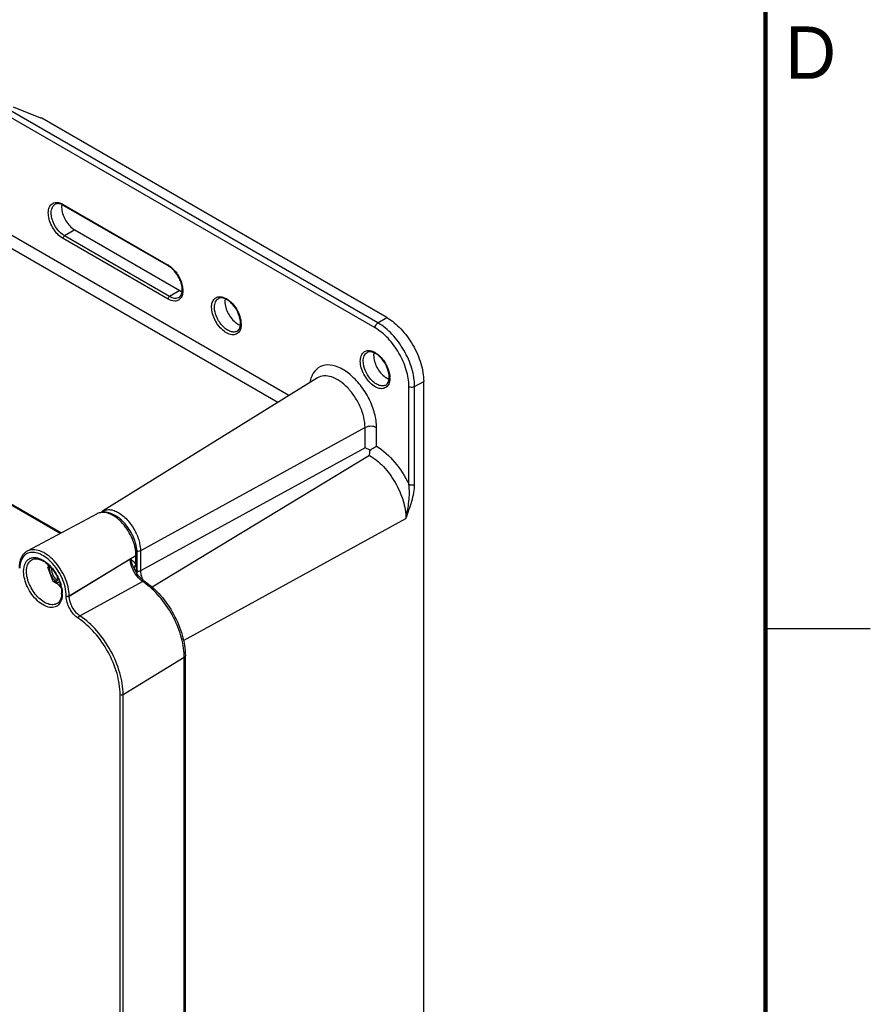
# Model space of a CAD drawing. Header units: inches. Extents: x 0 to 34, y 0 to 22.
# Tile 17 of 18: x 29.9 to 34, y 14.7 to 19.4. Entities that reach past the tile are written whole.
import ezdxf

# ---------------------------------------------------------------- set-up
doc = ezdxf.new("R2010")
doc.units = ezdxf.units.IN
doc.header["$LTSCALE"] = 1.87
doc.header["$MEASUREMENT"] = 0
doc.layers.get('0').update_dxf_attribs({"linetype": 'CONTINUOUS'})
doc.styles.add('TEXTSTYLE_2', font='txt')

msp = doc.modelspace()

# ---------------------------------------------------------------- linework, layer by layer
at = {"color": 7, "linetype": 'CONTINUOUS'}
for p, q in [((31.6495, 17.9586), (29.0159, 19.4792)), ((31.636, 17.9347), (29.0183, 19.4461)), ((29.9087, 18.9899), (30.0395, 18.9376)), ((31.6916, 17.9842), (30.0447, 18.9351)), ((31.2244, 17.6118), (29.0479, 18.8684)), ((31.1714, 17.5789), (29.0479, 18.805)), ((30.1323, 16.9528), (27.304, 18.588)), ((30.1379, 16.9558), (27.3135, 18.5887)), ((30.1466, 18.5241), (30.6477, 18.2348)), ((30.1486, 18.5196), (30.6497, 18.2303)), ((30.2023, 18.4026), (30.1534, 18.3734)), ((30.2023, 18.4026), (30.7034, 18.1133)), ((30.6477, 18.0721), (30.1466, 18.3615)), ((30.6545, 18.0841), (30.1534, 18.3734)), ((30.7034, 18.1133), (30.6545, 18.0841)), ((31.6495, 17.9586), (31.6916, 17.9842)), ((31.3604, 17.6962), (30.335, 17.0595)), ((31.8248, 17.655), (31.868, 17.6787)), ((31.868, 13.0563), (31.868, 17.6787)), ((31.7973, 17.1881), (31.7973, 17.6552)), ((31.8248, 17.1879), (31.8248, 17.655)), ((31.5882, 17.4586), (30.5158, 16.871)), ((31.5882, 17.3622), (31.5882, 17.4586)), ((31.6431, 17.3699), (31.6431, 17.4582)), ((31.5882, 17.3622), (30.5158, 16.7746)), ((31.6122, 17.3515), (31.5882, 17.3622)), ((31.6088, 17.3264), (30.5721, 16.6964)), ((30.3092, 17.0473), (29.9757, 16.8691)), ((30.7211, 16.4428), (31.783, 17.0246)), ((30.1757, 16.6552), (30.4946, 16.849)), ((30.1757, 16.6543), (30.4675, 16.8316)), ((30.4946, 16.8039), (30.4946, 16.849)), ((30.5, 16.7765), (30.5, 16.8569)), ((30.5158, 16.871), (30.5158, 16.7746)), ((30.0734, 16.7917), (30.0731, 16.791)), ((30.0731, 16.791), (30.0734, 16.7917)), ((30.0731, 16.791), (30.0731, 16.7901)), ((30.0732, 16.7904), (30.0731, 16.791)), ((30.0731, 16.7898), (30.0978, 16.7261)), ((30.0736, 16.7897), (30.0731, 16.7898)), ((30.0736, 16.7897), (30.0732, 16.7904)), ((30.0793, 16.8), (30.0734, 16.7917)), ((30.0802, 16.7992), (30.0736, 16.7897)), ((30.0736, 16.7897), (30.0983, 16.726)), ((30.4895, 16.7792), (30.4895, 16.7792)), ((30.4896, 16.7789), (30.4896, 16.7789)), ((30.1186, 16.7464), (30.1186, 16.7279)), ((30.4968, 16.776), (30.4968, 16.7702)), ((30.4968, 16.7702), (30.4986, 16.7722)), ((30.4986, 16.7722), (30.4994, 16.7738)), ((30.0983, 16.726), (30.0978, 16.7261)), ((30.0984, 16.7253), (30.098, 16.7259)), ((30.0983, 16.726), (30.1147, 16.7165)), ((30.0983, 16.726), (30.0984, 16.7255)), ((30.0984, 16.7255), (30.0987, 16.7251)), ((30.0987, 16.7251), (30.1151, 16.7156)), ((30.1147, 16.721), (30.1186, 16.7279)), ((30.1147, 16.721), (30.1147, 16.7165)), ((30.1161, 16.7157), (30.1289, 16.7231)), ((30.1322, 16.713), (30.1313, 16.7115)), ((30.1313, 16.7115), (30.1313, 16.707)), ((30.1313, 16.707), (30.1348, 16.7049)), ((30.1317, 16.7061), (30.135, 16.7041)), ((30.2273, 16.5601), (30.5264, 16.7242)), ((30.1616, 16.6542), (30.1616, 16.6551)), ((30.1757, 16.6543), (30.1757, 16.6552)), ((30.433, 16.185), (30.7248, 16.3623)), ((30.7248, 12.955), (30.7248, 16.3623)), ((30.7302, 12.9628), (30.7302, 16.3701)), ((30.4189, 12.7776), (30.4189, 16.1849)), ((30.433, 12.7777), (30.433, 16.185))]:
    msp.add_line(p, q, dxfattribs=at)
at = {"color": 2, "linetype": 'CONTINUOUS'}
msp.add_line((33.5, 16.5), (34, 16.5), dxfattribs=at)
at = {"color": 7, "linetype": 'CONTINUOUS', "const_width": 0.02}
msp.add_lwpolyline([(33.5, 0.5), (33.5, 21.5)], dxfattribs=at)
at = {"color": 7, "linetype": 'CONTINUOUS'}
for centre, radius, start, end in [((30.206, 18.5122), 0.0663, 170.3874, 174.2288), ((30.1087, 18.4506), 0.0798, 59.9793, 62.804), ((30.5994, 18.1512), 0.0966, 57.562, 59.9811), ((30.6245, 18.1128), 0.0936, 358.8828, 1.3361), ((30.8793, 17.993), 0.0936, 58.6686, 61.1215), ((30.9139, 17.956), 0.0797, 357.1935, 0.0191), ((30.9, 17.952), 0.0966, 0.0173, 2.4371), ((31.0159, 18.0095), 0.0663, 245.7689, 249.6158), ((31.5892, 17.7358), 0.0936, 58.6686, 61.1215), ((31.7258, 17.7523), 0.0663, 245.7689, 249.6158), ((31.6238, 17.6989), 0.0797, 357.1935, 0.0191), ((31.6098, 17.6948), 0.0966, 0.0173, 2.4371), ((30.3684, 17.0058), 0.0633, 121.8603, 130.1011), ((30.2832, 16.8715), 0.1961, 48.3859, 51.2523), ((30.3013, 16.8832), 0.1822, 49.8799, 53.5462), ((30.2456, 16.8342), 0.2492, 38.7023, 38.9379), ((30.2338, 16.8251), 0.2641, 21.2881, 38.65), ((30.2474, 16.8306), 0.2494, 21.0036, 21.2397), ((30.2696, 16.8495), 0.249, 23.5245, 24.6067), ((30.298, 16.8445), 0.1969, 8.6814, 11.7993), ((30.2892, 16.8487), 0.2115, 11.9286, 17.2882), ((30.3128, 16.8536), 0.1874, 6.4902, 11.9297), ((29.9982, 16.8099), 0.0527, 111.7682, 120.1409), ((30.3434, 16.849), 0.1512, 0.0195, 2.6175), ((30.075, 16.7905), 0.00198, 191.9281, 201.32), ((30.2259, 16.8323), 0.1547, 190.2432, 192.4926), ((30.2323, 16.8337), 0.1612, 192.487, 193.7261), ((30.6395, 16.8574), 0.1692, 207.5275, 208.7415), ((30.3024, 16.7764), 0.1943, 0.7901, 3.0181), ((30.2823, 16.7761), 0.2145, 359.9963, 0.8123), ((30.6401, 16.8577), 0.1698, 208.7426, 210.2228), ((30.5089, 16.7562), 0.0185, 131.0428, 136.4916), ((30.5088, 16.7622), 0.0184, 131.0538, 136.1502), ((30.4554, 16.7702), 0.0413, 356.3468, 0.0323), ((30.5022, 16.8052), 0.0338, 264.9784, 269.5699), ((30.6288, 16.7845), 0.1143, 201.265, 207.6444), ((30.0997, 16.7268), 0.00198, 201.1707, 208.6336), ((30.0997, 16.7268), 0.00198, 229.2794, 240.0113), ((30.2507, 16.8299), 0.1758, 220.1908, 226.2612), ((30.238, 16.8167), 0.1575, 226.2964, 229.9037), ((30.1427, 16.7459), 0.0363, 251.6182, 254.1608), ((29.9613, 16.6588), 0.1819, 12.392, 15.4636), ((29.9701, 16.6608), 0.1729, 11.5664, 12.3719), ((30.3475, 16.4553), 0.3229, 55.1847, 56.3698), ((30.5923, 16.8098), 0.1018, 232.6288, 236.3273), ((30.0311, 16.67), 0.1087, 357.9431, 0.0098), ((30.0171, 16.666), 0.1256, 0.0101, 1.8637), ((30.4338, 16.3623), 0.291, 0.0054, 1.382)]:
    msp.add_arc(centre, radius, start, end, dxfattribs=at)
msp.add_ellipse((30.0169, 18.9182), major_axis=(0.0394, 0.0009), ratio=0.592297, start_param=0.771603, end_param=0.946136, dxfattribs=at)
for points, knots in [([(30.1466, 18.3615), (30.1278, 18.3723), (30.0969, 18.4061), (30.0761, 18.4571), (30.0756, 18.4972), (30.0842, 18.5206), (30.103, 18.5344), (30.118, 18.5342), (30.1251, 18.5327)], [0, 0, 0, 0, 0.287153, 0.584986, 0.710277, 0.813079, 0.902947, 1, 1, 1, 1]), ([(30.1534, 18.3734), (30.1394, 18.3815), (30.115, 18.4059), (30.0958, 18.4436), (30.0894, 18.4755), (30.0901, 18.4967), (30.0962, 18.5142), (30.1045, 18.5223), (30.1091, 18.5248)], [0, 0, 0, 0, 0.270444, 0.562268, 0.696304, 0.813658, 0.912976, 1, 1, 1, 1]), ([(30.1339, 18.5261), (30.1315, 18.5268), (30.1234, 18.5286), (30.1143, 18.5277), (30.1091, 18.5248)], [0, 0, 0, 0, 0.296136, 1, 1, 1, 1]), ([(30.1251, 18.5327), (30.1269, 18.5323), (30.1344, 18.5304), (30.1415, 18.5271), (30.1466, 18.5241)], [0, 0, 0, 0, 0.234607, 1, 1, 1, 1]), ([(30.1452, 18.5215), (30.1442, 18.522), (30.1406, 18.5238), (30.1368, 18.5252), (30.1339, 18.5261)], [0, 0, 0, 0, 0.263829, 1, 1, 1, 1]), ([(30.14, 18.5189), (30.1399, 18.5176), (30.1395, 18.5123), (30.1396, 18.5069), (30.14, 18.5029)], [0, 0, 0, 0, 0.239726, 1, 1, 1, 1]), ([(30.1466, 18.5241), (30.1466, 18.5236), (30.1467, 18.522), (30.1476, 18.5202), (30.1486, 18.5196)], [0, 0, 0, 0, 0.29397, 1, 1, 1, 1]), ([(30.14, 18.5029), (30.1418, 18.4826), (30.1569, 18.4437), (30.185, 18.4126), (30.2023, 18.4026)], [0, 0, 0, 0, 0.506784, 1, 1, 1, 1]), ([(30.6477, 18.2348), (30.6477, 18.2343), (30.6478, 18.2327), (30.6487, 18.2309), (30.6497, 18.2303)], [0, 0, 0, 0, 0.29397, 1, 1, 1, 1]), ([(30.6679, 18.2168), (30.6664, 18.2181), (30.6607, 18.2231), (30.6545, 18.2275), (30.6497, 18.2303)], [0, 0, 0, 0, 0.263652, 1, 1, 1, 1]), ([(30.6512, 18.2327), (30.6527, 18.2317), (30.659, 18.2275), (30.6649, 18.2225), (30.6691, 18.2186)], [0, 0, 0, 0, 0.239896, 1, 1, 1, 1]), ([(30.7, 18.08), (30.7168, 18.0902), (30.7171, 18.1273), (30.707, 18.1595), (30.6937, 18.1876), (30.6792, 18.2064), (30.6679, 18.2168)], [0, 0, 0, 0, 0.390143, 0.538596, 0.694893, 1, 1, 1, 1]), ([(30.6691, 18.2186), (30.6837, 18.2048), (30.7064, 18.1723), (30.7177, 18.1338), (30.7181, 18.115)], [0, 0, 0, 0, 0.514523, 1, 1, 1, 1]), ([(30.7181, 18.111), (30.7181, 18.1091), (30.7177, 18.1018), (30.7164, 18.0946), (30.7147, 18.0896)], [0, 0, 0, 0, 0.265812, 1, 1, 1, 1]), ([(30.6889, 18.0637), (30.6859, 18.0629), (30.6716, 18.0612), (30.6573, 18.0666), (30.6477, 18.0721)], [0, 0, 0, 0, 0.221595, 1, 1, 1, 1]), ([(30.7, 18.08), (30.6939, 18.0763), (30.6771, 18.0735), (30.662, 18.0798), (30.6545, 18.0841)], [0, 0, 0, 0, 0.448803, 1, 1, 1, 1]), ([(30.7147, 18.0896), (30.7126, 18.0834), (30.7063, 18.0718), (30.6947, 18.0652), (30.6889, 18.0637)], [0, 0, 0, 0, 0.521638, 1, 1, 1, 1]), ([(30.8556, 18.0334), (30.8556, 18.0412), (30.8573, 18.0557), (30.8673, 18.0742), (30.8847, 18.0843), (30.8978, 18.084), (30.9042, 18.0827)], [0, 0, 0, 0, 0.290074, 0.533575, 0.756654, 1, 1, 1, 1]), ([(30.8694, 18.0333), (30.8694, 18.042), (30.8715, 18.0582), (30.8824, 18.0713), (30.8886, 18.0747)], [0, 0, 0, 0, 0.551189, 1, 1, 1, 1]), ([(30.9936, 17.9561), (30.9936, 17.9723), (30.9845, 18.0063), (30.9616, 18.0425), (30.9368, 18.0648), (30.9158, 18.0771), (30.8969, 18.0793), (30.8886, 18.0748)], [0, 0, 0, 0, 0.277057, 0.580588, 0.719197, 0.837546, 1, 1, 1, 1]), ([(30.9042, 18.0827), (30.9059, 18.0823), (30.9129, 18.0806), (30.9196, 18.0776), (30.9245, 18.075)], [0, 0, 0, 0, 0.235008, 1, 1, 1, 1]), ([(30.9191, 18.061), (30.9191, 18.0412), (30.932, 18.0012), (30.9581, 17.9688), (30.9748, 17.957)], [0, 0, 0, 0, 0.493204, 1, 1, 1, 1]), ([(30.9279, 18.073), (30.9477, 18.061), (30.9792, 18.0246), (30.9954, 17.9793), (30.9964, 17.9561)], [0, 0, 0, 0, 0.498555, 1, 1, 1, 1]), ([(30.9932, 17.9292), (30.9909, 17.9223), (30.9836, 17.9092), (30.9623, 17.8998), (30.9377, 17.9041), (30.9032, 17.9245), (30.8694, 17.968), (30.8556, 18.0118), (30.8556, 18.0334)], [0, 0, 0, 0, 0.097047, 0.186916, 0.289724, 0.41502, 0.712857, 1, 1, 1, 1]), ([(30.9783, 17.9193), (30.9739, 17.9166), (30.9627, 17.9134), (30.9445, 17.9169), (30.9258, 17.9268), (30.9013, 17.9484), (30.8783, 17.9838), (30.8694, 18.0172), (30.8694, 18.0333)], [0, 0, 0, 0, 0.087024, 0.186344, 0.3037, 0.437738, 0.729564, 1, 1, 1, 1]), ([(30.9748, 17.957), (30.976, 17.9562), (30.9804, 17.9532), (30.9851, 17.9506), (30.9886, 17.949)], [0, 0, 0, 0, 0.260372, 1, 1, 1, 1]), ([(31.636, 17.9347), (31.636, 17.9369), (31.6376, 17.9462), (31.6434, 17.9549), (31.6495, 17.9586)], [0, 0, 0, 0, 0.239764, 1, 1, 1, 1]), ([(31.8248, 17.655), (31.8248, 17.6838), (31.814, 17.7443), (31.7764, 17.8295), (31.7215, 17.9046), (31.6744, 17.9442), (31.6495, 17.9586)], [0, 0, 0, 0, 0.23722, 0.499994, 0.762771, 1, 1, 1, 1]), ([(31.6916, 17.9842), (31.7167, 17.9697), (31.7641, 17.9299), (31.8194, 17.8543), (31.8572, 17.7686), (31.868, 17.7076), (31.868, 17.6787)], [0, 0, 0, 0, 0.23723, 0.500006, 0.762779, 1, 1, 1, 1]), ([(30.9783, 17.9192), (30.9799, 17.9202), (30.9866, 17.9254), (30.9903, 17.9337), (30.9919, 17.9401)], [0, 0, 0, 0, 0.216268, 1, 1, 1, 1]), ([(30.9919, 17.9401), (30.9921, 17.9411), (30.9929, 17.945), (30.9934, 17.9491), (30.9935, 17.9521)], [0, 0, 0, 0, 0.236251, 1, 1, 1, 1]), ([(30.9965, 17.9521), (30.9965, 17.95), (30.9963, 17.9423), (30.9949, 17.9346), (30.9932, 17.9292)], [0, 0, 0, 0, 0.265945, 1, 1, 1, 1]), ([(31.7973, 17.6552), (31.7973, 17.6817), (31.7874, 17.7375), (31.7528, 17.8159), (31.7022, 17.885), (31.6589, 17.9215), (31.636, 17.9347)], [0, 0, 0, 0, 0.237217, 0.499994, 0.762774, 1, 1, 1, 1]), ([(31.5655, 17.7762), (31.5655, 17.784), (31.5672, 17.7985), (31.5772, 17.817), (31.5946, 17.8271), (31.6077, 17.8268), (31.6141, 17.8255)], [0, 0, 0, 0, 0.290074, 0.533575, 0.756654, 1, 1, 1, 1]), ([(31.5793, 17.7761), (31.5793, 17.7848), (31.5814, 17.801), (31.5923, 17.8141), (31.5985, 17.8176)], [0, 0, 0, 0, 0.551189, 1, 1, 1, 1]), ([(31.7035, 17.6989), (31.7035, 17.7152), (31.6944, 17.7491), (31.6715, 17.7853), (31.6467, 17.8076), (31.6257, 17.82), (31.6068, 17.8221), (31.5985, 17.8176)], [0, 0, 0, 0, 0.277057, 0.580588, 0.719197, 0.837546, 1, 1, 1, 1]), ([(31.6141, 17.8255), (31.6158, 17.8251), (31.6228, 17.8234), (31.6295, 17.8205), (31.6344, 17.8178)], [0, 0, 0, 0, 0.235008, 1, 1, 1, 1]), ([(31.6378, 17.8158), (31.6575, 17.8038), (31.6891, 17.7674), (31.7053, 17.7221), (31.7063, 17.6989)], [0, 0, 0, 0, 0.498555, 1, 1, 1, 1]), ([(31.7031, 17.672), (31.7008, 17.6651), (31.6935, 17.652), (31.6722, 17.6426), (31.6476, 17.6469), (31.6131, 17.6673), (31.5793, 17.7108), (31.5655, 17.7546), (31.5655, 17.7762)], [0, 0, 0, 0, 0.097047, 0.186916, 0.289724, 0.41502, 0.712857, 1, 1, 1, 1]), ([(31.6882, 17.6621), (31.6838, 17.6594), (31.6726, 17.6562), (31.6544, 17.6597), (31.6357, 17.6697), (31.6112, 17.6912), (31.5882, 17.7266), (31.5793, 17.76), (31.5793, 17.7761)], [0, 0, 0, 0, 0.087024, 0.186344, 0.3037, 0.437738, 0.729564, 1, 1, 1, 1]), ([(31.629, 17.8039), (31.629, 17.784), (31.6419, 17.744), (31.668, 17.7116), (31.6847, 17.6998)], [0, 0, 0, 0, 0.493204, 1, 1, 1, 1]), ([(31.6431, 17.4582), (31.6431, 17.4809), (31.6357, 17.5288), (31.6089, 17.5977), (31.5685, 17.6617), (31.5189, 17.7138), (31.4651, 17.7484), (31.411, 17.7621), (31.3618, 17.7482), (31.3419, 17.7223), (31.3353, 17.7083)], [0, 0, 0, 0, 0.135638, 0.285602, 0.439061, 0.584277, 0.711633, 0.817181, 0.907407, 1, 1, 1, 1]), ([(31.3353, 17.7083), (31.3342, 17.7058), (31.3298, 17.6954), (31.3269, 17.6845), (31.3254, 17.676)], [0, 0, 0, 0, 0.23874, 1, 1, 1, 1]), ([(31.5882, 17.4586), (31.5882, 17.4923), (31.5742, 17.5446), (31.5406, 17.6063), (31.5074, 17.6484), (31.47, 17.6811), (31.431, 17.7018), (31.3929, 17.7087), (31.3696, 17.702), (31.3604, 17.6962)], [0, 0, 0, 0, 0.27041, 0.418332, 0.563205, 0.697042, 0.814109, 0.913126, 1, 1, 1, 1]), ([(31.6847, 17.6998), (31.6859, 17.699), (31.6903, 17.696), (31.6949, 17.6934), (31.6985, 17.6918)], [0, 0, 0, 0, 0.260372, 1, 1, 1, 1]), ([(31.6882, 17.6621), (31.6898, 17.663), (31.6965, 17.6682), (31.7002, 17.6765), (31.7018, 17.6829)], [0, 0, 0, 0, 0.216268, 1, 1, 1, 1]), ([(31.7018, 17.6829), (31.702, 17.6839), (31.7028, 17.6878), (31.7033, 17.6919), (31.7034, 17.6949)], [0, 0, 0, 0, 0.236251, 1, 1, 1, 1]), ([(31.7064, 17.6949), (31.7064, 17.6928), (31.7061, 17.6851), (31.7048, 17.6774), (31.7031, 17.672)], [0, 0, 0, 0, 0.265945, 1, 1, 1, 1]), ([(31.7973, 17.6552), (31.7992, 17.6541), (31.8081, 17.6509), (31.8185, 17.6516), (31.8248, 17.655)], [0, 0, 0, 0, 0.239771, 1, 1, 1, 1]), ([(31.6431, 17.4582), (31.635, 17.4629), (31.6157, 17.4667), (31.5965, 17.4631), (31.5882, 17.4586)], [0, 0, 0, 0, 0.498319, 1, 1, 1, 1]), ([(31.6088, 17.3264), (31.6091, 17.3281), (31.6105, 17.3365), (31.6114, 17.3449), (31.6122, 17.3515)], [0, 0, 0, 0, 0.20957, 1, 1, 1, 1]), ([(31.6122, 17.3515), (31.6152, 17.3534), (31.6254, 17.3597), (31.6357, 17.3659), (31.6431, 17.3699)], [0, 0, 0, 0, 0.293972, 1, 1, 1, 1]), ([(31.6431, 17.3699), (31.6757, 17.3497), (31.7358, 17.2943), (31.7794, 17.226), (31.7973, 17.1881)], [0, 0, 0, 0, 0.477458, 1, 1, 1, 1]), ([(31.6088, 17.3264), (31.6336, 17.3121), (31.6804, 17.2727), (31.735, 17.198), (31.7723, 17.1134), (31.783, 17.0532), (31.783, 17.0246)], [0, 0, 0, 0, 0.237228, 0.500002, 0.762781, 1, 1, 1, 1]), ([(31.783, 17.0246), (31.7895, 17.0515), (31.7992, 17.1056), (31.8012, 17.1611), (31.7973, 17.1881)], [0, 0, 0, 0, 0.503742, 1, 1, 1, 1]), ([(31.783, 17.0246), (31.793, 17.0521), (31.8078, 17.0928), (31.8214, 17.1476), (31.8248, 17.1747), (31.8248, 17.1879)], [0, 0, 0, 0, 0.51776, 0.767067, 1, 1, 1, 1]), ([(31.7973, 17.1881), (31.7992, 17.187), (31.8081, 17.1838), (31.8185, 17.1845), (31.8248, 17.1879)], [0, 0, 0, 0, 0.23958, 1, 1, 1, 1]), ([(30.335, 17.0595), (30.3404, 17.0629), (30.353, 17.0676), (30.3741, 17.0676), (30.3966, 17.061), (30.4285, 17.0435), (30.4651, 17.0083), (30.4871, 16.9727), (30.496, 16.9532)], [0, 0, 0, 0, 0.089007, 0.185147, 0.293599, 0.41609, 0.696327, 1, 1, 1, 1]), ([(30.4096, 17.0298), (30.3944, 17.041), (30.3689, 17.0542), (30.3329, 17.0563), (30.3164, 17.0512), (30.3092, 17.0473)], [0, 0, 0, 0, 0.530114, 0.769216, 1, 1, 1, 1]), ([(30.406, 17.0245), (30.3978, 17.031), (30.3815, 17.0421), (30.3555, 17.0525), (30.3308, 17.055), (30.3156, 17.0508), (30.3092, 17.0473)], [0, 0, 0, 0, 0.298613, 0.562231, 0.792258, 1, 1, 1, 1]), ([(30.4394, 16.9908), (30.4374, 16.9933), (30.4293, 17.0029), (30.4204, 17.0119), (30.4135, 17.0181)], [0, 0, 0, 0, 0.256123, 1, 1, 1, 1]), ([(30.4911, 16.9115), (30.4845, 16.9331), (30.4649, 16.9738), (30.4356, 17.0084), (30.4187, 17.0225)], [0, 0, 0, 0, 0.5061, 1, 1, 1, 1]), ([(30.4907, 16.8847), (30.4901, 16.8877), (30.4873, 16.8996), (30.4836, 16.9113), (30.4802, 16.92)], [0, 0, 0, 0, 0.243781, 1, 1, 1, 1]), ([(30.4979, 16.9489), (30.4991, 16.9463), (30.5034, 16.9358), (30.507, 16.9251), (30.5092, 16.917)], [0, 0, 0, 0, 0.254388, 1, 1, 1, 1]), ([(30.1757, 16.6552), (30.1757, 16.6848), (30.1595, 16.7462), (30.1176, 16.8115), (30.0729, 16.8518), (30.0388, 16.8709), (30.0052, 16.8783), (29.9842, 16.8736), (29.9757, 16.8691)], [0, 0, 0, 0, 0.269051, 0.559965, 0.694257, 0.8124, 0.912681, 1, 1, 1, 1]), ([(30.5092, 16.917), (30.5103, 16.913), (30.5139, 16.898), (30.5158, 16.8824), (30.5158, 16.871)], [0, 0, 0, 0, 0.263198, 1, 1, 1, 1]), ([(29.9757, 16.8691), (29.9694, 16.8657), (29.9576, 16.8564), (29.9404, 16.8296), (29.9365, 16.8044), (29.9365, 16.7876)], [0, 0, 0, 0, 0.227758, 0.465005, 1, 1, 1, 1]), ([(29.9718, 16.8555), (29.9616, 16.8496), (29.944, 16.8281), (29.9398, 16.8017), (29.9394, 16.7874)], [0, 0, 0, 0, 0.451701, 1, 1, 1, 1]), ([(29.9582, 16.7727), (29.9582, 16.7861), (29.9613, 16.806), (29.9756, 16.8263), (29.985, 16.8327), (29.99, 16.8348)], [0, 0, 0, 0, 0.54861, 0.780698, 1, 1, 1, 1]), ([(29.972, 16.7726), (29.972, 16.7843), (29.9749, 16.806), (29.9894, 16.8237), (29.9978, 16.8283)], [0, 0, 0, 0, 0.55127, 1, 1, 1, 1]), ([(30.0884, 16.8181), (30.0796, 16.8268), (30.0618, 16.842), (30.0328, 16.8578), (30.0045, 16.8645), (29.9864, 16.8619), (29.9787, 16.8588)], [0, 0, 0, 0, 0.300763, 0.567804, 0.798221, 1, 1, 1, 1]), ([(29.99, 16.8348), (29.9916, 16.8355), (29.9987, 16.838), (30.0064, 16.8387), (30.0121, 16.8385)], [0, 0, 0, 0, 0.241747, 1, 1, 1, 1]), ([(29.9978, 16.8283), (30.002, 16.8306), (30.0126, 16.8336), (30.0304, 16.8317), (30.0499, 16.8238), (30.0625, 16.8153), (30.0688, 16.8102)], [0, 0, 0, 0, 0.189678, 0.413607, 0.684114, 1, 1, 1, 1]), ([(30.0121, 16.8385), (30.0178, 16.8382), (30.0443, 16.833), (30.0671, 16.8162), (30.0819, 16.8014)], [0, 0, 0, 0, 0.214522, 1, 1, 1, 1]), ([(30.4675, 16.8316), (30.4727, 16.828), (30.4833, 16.8203), (30.4916, 16.8098), (30.4946, 16.8039)], [0, 0, 0, 0, 0.487697, 1, 1, 1, 1]), ([(30.4844, 16.7719), (30.4817, 16.7768), (30.4728, 16.7955), (30.4675, 16.8164), (30.4675, 16.8316)], [0, 0, 0, 0, 0.267421, 1, 1, 1, 1]), ([(30.4675, 16.8316), (30.4684, 16.8275), (30.4738, 16.8092), (30.4827, 16.7922), (30.4895, 16.7792)], [0, 0, 0, 0, 0.224872, 1, 1, 1, 1]), ([(30.4946, 16.849), (30.4954, 16.8495), (30.498, 16.8514), (30.5, 16.8546), (30.5, 16.8569)], [0, 0, 0, 0, 0.293188, 1, 1, 1, 1]), ([(30.5158, 16.871), (30.5146, 16.8703), (30.5092, 16.8681), (30.5032, 16.8676), (30.4987, 16.8681)], [0, 0, 0, 0, 0.230031, 1, 1, 1, 1]), ([(30.0688, 16.8102), (30.0902, 16.7931), (30.1233, 16.7492), (30.1398, 16.6961), (30.1398, 16.67)], [0, 0, 0, 0, 0.512224, 1, 1, 1, 1]), ([(30.0819, 16.8014), (30.0883, 16.795), (30.1122, 16.7674), (30.1294, 16.7338), (30.1367, 16.7073)], [0, 0, 0, 0, 0.246722, 1, 1, 1, 1]), ([(30.1147, 16.721), (30.1091, 16.7256), (30.0991, 16.7367), (30.0885, 16.756), (30.0828, 16.776), (30.083, 16.7894), (30.0846, 16.7952)], [0, 0, 0, 0, 0.25909, 0.530388, 0.784976, 1, 1, 1, 1]), ([(30.1616, 16.6551), (30.1616, 16.6843), (30.145, 16.7447), (30.1106, 16.796), (30.0884, 16.8181)], [0, 0, 0, 0, 0.482309, 1, 1, 1, 1]), ([(30.0912, 16.7878), (30.0907, 16.7827), (30.0918, 16.7717), (30.0973, 16.7556), (30.1063, 16.7404), (30.1142, 16.7316), (30.1186, 16.7279)], [0, 0, 0, 0, 0.225962, 0.481317, 0.746696, 1, 1, 1, 1]), ([(30.1282, 16.617), (30.1231, 16.6107), (30.1087, 16.6004), (30.0808, 16.5992), (30.0515, 16.6104), (30.0226, 16.632), (29.9966, 16.6619), (29.9696, 16.7075), (29.9582, 16.7471), (29.9582, 16.7727)], [0, 0, 0, 0, 0.087787, 0.181168, 0.292413, 0.423612, 0.569556, 0.721232, 1, 1, 1, 1]), ([(30.1183, 16.6192), (30.1124, 16.6156), (30.0973, 16.6114), (30.0728, 16.616), (30.0478, 16.6295), (30.0149, 16.6584), (29.984, 16.706), (29.972, 16.7509), (29.972, 16.7726)], [0, 0, 0, 0, 0.086981, 0.186272, 0.303616, 0.437658, 0.729525, 1, 1, 1, 1]), ([(30.5264, 16.7242), (30.5222, 16.727), (30.5055, 16.7402), (30.4922, 16.7576), (30.4844, 16.7719)], [0, 0, 0, 0, 0.232548, 1, 1, 1, 1]), ([(30.5199, 16.738), (30.5174, 16.7404), (30.5074, 16.7508), (30.4989, 16.7627), (30.4933, 16.7722)], [0, 0, 0, 0, 0.240382, 1, 1, 1, 1]), ([(30.5158, 16.7746), (30.5148, 16.774), (30.5104, 16.7721), (30.5056, 16.7714), (30.502, 16.7714)], [0, 0, 0, 0, 0.230004, 1, 1, 1, 1]), ([(30.5158, 16.7746), (30.5158, 16.7721), (30.5164, 16.7613), (30.5192, 16.7508), (30.5222, 16.7431)], [0, 0, 0, 0, 0.232317, 1, 1, 1, 1]), ([(30.1147, 16.7165), (30.1147, 16.7164), (30.1147, 16.7161), (30.1149, 16.7158), (30.1151, 16.7156)], [0, 0, 0, 0, 0.294879, 1, 1, 1, 1]), ([(30.1151, 16.7156), (30.1152, 16.7156), (30.1155, 16.7155), (30.1159, 16.7156), (30.1161, 16.7157)], [0, 0, 0, 0, 0.220885, 1, 1, 1, 1]), ([(30.1317, 16.7061), (30.1316, 16.7061), (30.1313, 16.7063), (30.1313, 16.7067), (30.1313, 16.707)], [0, 0, 0, 0, 0.220925, 1, 1, 1, 1]), ([(30.1395, 16.6955), (30.14, 16.6933), (30.1415, 16.6849), (30.1424, 16.6764), (30.1426, 16.6701)], [0, 0, 0, 0, 0.258866, 1, 1, 1, 1]), ([(30.5264, 16.7242), (30.5272, 16.7247), (30.5301, 16.7261), (30.534, 16.7263), (30.5359, 16.725)], [0, 0, 0, 0, 0.303351, 1, 1, 1, 1]), ([(30.7247, 16.3693), (30.7239, 16.4018), (30.7115, 16.4698), (30.6704, 16.5663), (30.6105, 16.6534), (30.5593, 16.7014), (30.5319, 16.7205)], [0, 0, 0, 0, 0.236141, 0.495773, 0.757672, 1, 1, 1, 1]), ([(30.5359, 16.725), (30.564, 16.7063), (30.6165, 16.6583), (30.6775, 16.5702), (30.7187, 16.4723), (30.7302, 16.4031), (30.7302, 16.3701)], [0, 0, 0, 0, 0.242463, 0.504065, 0.763421, 1, 1, 1, 1]), ([(30.1374, 16.6482), (30.1358, 16.642), (30.1315, 16.6307), (30.1229, 16.622), (30.1183, 16.6192)], [0, 0, 0, 0, 0.546356, 1, 1, 1, 1]), ([(30.1427, 16.666), (30.1427, 16.6612), (30.1417, 16.644), (30.136, 16.6266), (30.1282, 16.617)], [0, 0, 0, 0, 0.282443, 1, 1, 1, 1]), ([(30.1398, 16.6661), (30.1397, 16.6645), (30.1393, 16.6585), (30.1384, 16.6525), (30.1374, 16.6482)], [0, 0, 0, 0, 0.263749, 1, 1, 1, 1]), ([(30.1616, 16.6551), (30.1647, 16.6533), (30.1702, 16.6529), (30.1747, 16.6546), (30.1757, 16.6552)], [0, 0, 0, 0, 0.760992, 1, 1, 1, 1]), ([(30.1616, 16.6542), (30.1647, 16.6524), (30.1702, 16.652), (30.1747, 16.6537), (30.1757, 16.6543)], [0, 0, 0, 0, 0.760992, 1, 1, 1, 1]), ([(30.2196, 16.5483), (30.2023, 16.5598), (30.1751, 16.5929), (30.1616, 16.6338), (30.1616, 16.6542)], [0, 0, 0, 0, 0.504637, 1, 1, 1, 1]), ([(30.2273, 16.5601), (30.2119, 16.5704), (30.1877, 16.5998), (30.1757, 16.6361), (30.1757, 16.6543)], [0, 0, 0, 0, 0.504637, 1, 1, 1, 1]), ([(30.2196, 16.5483), (30.2197, 16.5494), (30.2209, 16.5541), (30.2241, 16.5584), (30.2273, 16.5601)], [0, 0, 0, 0, 0.236249, 1, 1, 1, 1]), ([(30.4189, 16.1849), (30.4189, 16.2184), (30.4069, 16.2892), (30.3646, 16.3896), (30.3021, 16.4799), (30.2483, 16.5292), (30.2196, 16.5483)], [0, 0, 0, 0, 0.235118, 0.495496, 0.758304, 1, 1, 1, 1]), ([(30.433, 16.185), (30.433, 16.2196), (30.4206, 16.2927), (30.377, 16.3963), (30.3124, 16.4895), (30.2569, 16.5404), (30.2273, 16.5601)], [0, 0, 0, 0, 0.235121, 0.495496, 0.758301, 1, 1, 1, 1]), ([(30.7248, 16.3623), (30.7256, 16.3628), (30.7283, 16.3647), (30.7302, 16.3678), (30.7302, 16.3701)], [0, 0, 0, 0, 0.293188, 1, 1, 1, 1]), ([(30.4189, 16.1849), (30.4221, 16.1831), (30.4275, 16.1827), (30.432, 16.1844), (30.433, 16.185)], [0, 0, 0, 0, 0.760992, 1, 1, 1, 1])]:
    msp.add_open_spline(points, degree=3, knots=knots, dxfattribs=at)
for points in [[(30.1466, 18.3615), (30.1466, 18.3661), (30.1495, 18.3711), (30.1534, 18.3734)], [(30.7034, 18.1133), (30.7069, 18.1112), (30.7107, 18.1094), (30.7146, 18.108)], [(30.6477, 18.0721), (30.6477, 18.0767), (30.6506, 18.0818), (30.6545, 18.0841)], [(30.9201, 18.0734), (30.9194, 18.0693), (30.9191, 18.0652), (30.9191, 18.061)], [(31.63, 17.8162), (31.6293, 17.8122), (31.629, 17.808), (31.629, 17.8039)], [(30.4944, 16.8559), (30.4942, 16.862), (30.4935, 16.8681), (30.4926, 16.8742)], [(30.5, 16.8569), (30.5, 16.8629), (30.4997, 16.8689), (30.499, 16.8748)], [(30.4877, 16.7865), (30.4876, 16.7895), (30.4882, 16.7926), (30.4894, 16.7954)], [(30.4896, 16.7789), (30.4885, 16.7812), (30.4878, 16.7839), (30.4877, 16.7865)], [(30.4894, 16.7954), (30.4906, 16.7985), (30.4924, 16.8014), (30.4946, 16.8039)], [(30.4946, 16.8039), (30.4956, 16.7982), (30.4962, 16.7924), (30.4965, 16.7866)], [(30.4933, 16.7718), (30.4939, 16.773), (30.4947, 16.774), (30.4956, 16.7749)], [(30.5, 16.7765), (30.5, 16.7726), (30.4995, 16.7687), (30.4984, 16.765)], [(30.4994, 16.7738), (30.4998, 16.7746), (30.5, 16.7756), (30.5, 16.7765)], [(30.5305, 16.7288), (30.5268, 16.7316), (30.5233, 16.7347), (30.5199, 16.738)]]:
    msp.add_open_spline(points, degree=3, dxfattribs=at)

# ---------------------------------------------------------------- texts
at = {"color": 2, "linetype": 'CONTINUOUS', "insert": (33.5947, 19.3736), "char_height": 0.25, "width": 0.25, "attachment_point": 1, "line_spacing_factor": 0.9, "style": 'TEXTSTYLE_2'}
msp.add_mtext('D', dxfattribs=at)

doc.saveas('drawing.dxf')
